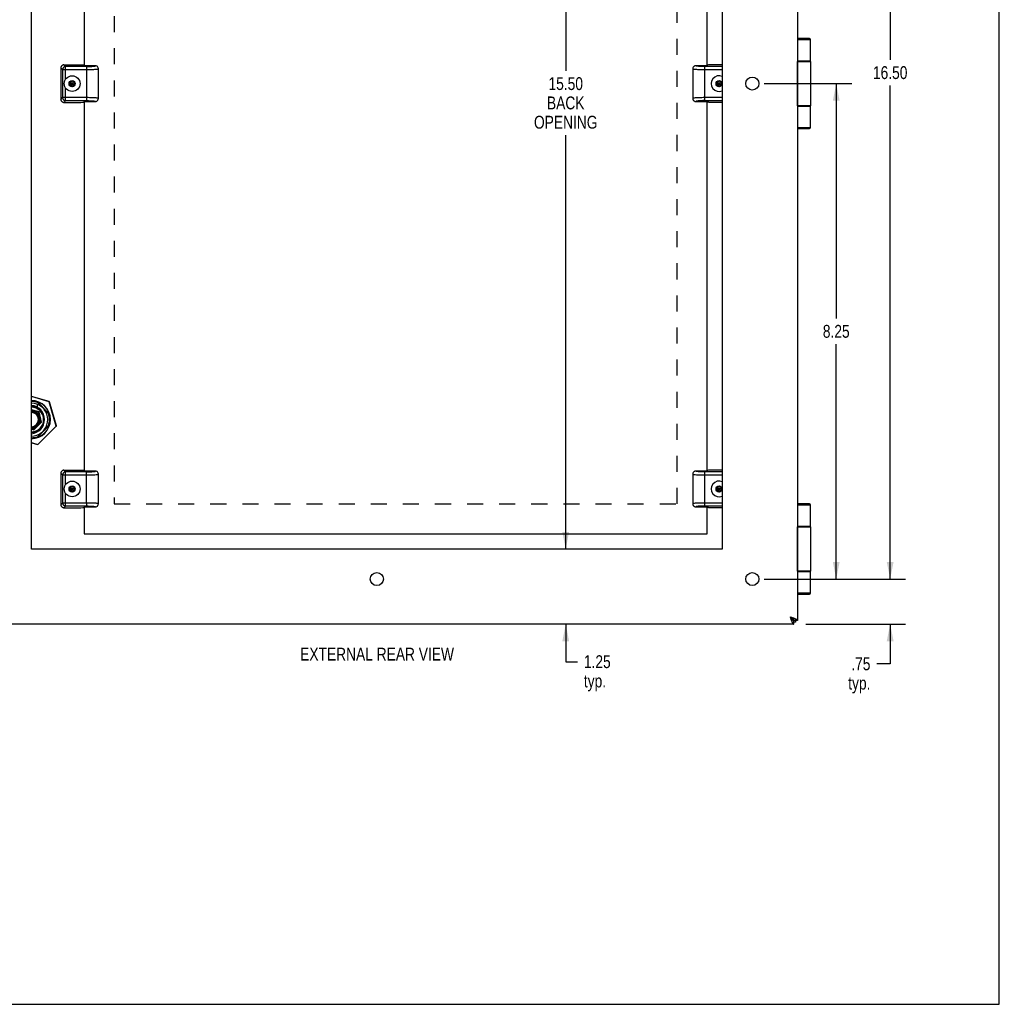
# Model space of a CAD drawing. Header units: inches. Extents: x 0 to 48.6, y 0 to 31.4.
# Tile 9 of 11: x 32.3 to 48.6, y 0 to 16.4. Entities that reach past the tile are written whole.
import ezdxf

# ---------------------------------------------------------------- set-up
doc = ezdxf.new("R2010")
doc.units = ezdxf.units.IN
doc.header["$LTSCALE"] = 2.671429
doc.header["$MEASUREMENT"] = 0
doc.linetypes.add('HIDDEN', pattern=[0.2, 0.1, -0.1])
doc.layers.get('0').update_dxf_attribs({"linetype": 'CONTINUOUS'})
for name, color, linetype in [('02___PRT_ALL_AXES', 7, 'CONTINUOUS'), ('DEFAULT_2', 8, 'HIDDEN'), ('DIMENSIONS', 7, 'CONTINUOUS')]:
    doc.layers.add(name, color=color, linetype=linetype)
doc.styles.get("Standard").update_dxf_attribs({"font": 'txt', "width": 0.8})
doc.dimstyles.new('DIMSTYLE_1', dxfattribs={"dimtxt": 0.214286, "dimasz": 0.285714, "dimexe": 0.09, "dimexo": 0.07, "dimgap": 0.0375, "dimtad": 0, "dimtih": 1, "dimtoh": 1, "dimzin": 4, "dimdsep": 46, "dimtxsty": 'Standard', "dimblk": '_FILLED', "dimblk1": '_FILLED', "dimblk2": '_FILLED', "dimcen": 0.09, "dimadec": 0, "dimazin": 0, "dimtfac": 1, "dimtofl": 0, "dimtmove": 0, "dimatfit": 3, "dimldrblk": '_FILLED', "dimfxl": 0, "dimtolj": 1, "dimtzin": 4, "dimarcsym": 0})

# ---------------------------------------------------------------- blocks, each defined once
blk = doc.blocks.new('_FILLED')
at = {"color": 0, "linetype": 'ByBlock'}
blk.add_solid([(0, 0), (-1, 0.2), (-1, -0.2)], dxfattribs=at)
blk = doc.blocks.new('*D3')
at = {"layer": 'DIMENSIONS', "color": 2, "linetype": 'Continuous'}
for p, q in [((44.66, 23.582), (47.012, 23.582)), ((46.755, 23.582), (46.755, 15.729)), ((46.755, 7.082), (46.755, 15.301)), ((44.769, 7.082), (47.012, 7.082))]:
    blk.add_line(p, q, dxfattribs=at)
at = {"layer": 'DIMENSIONS', "color": 2, "linetype": 'Continuous', "xscale": 0.2857142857, "yscale": 0.2857142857, "zscale": 0.2857142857}
for p, rotation in [((46.755, 23.582), 90), ((46.755, 7.082), 270)]:
    blk.add_blockref('_FILLED', p, dxfattribs=dict(at, rotation=rotation))
at = {"layer": 'DIMENSIONS', "color": 2, "linetype": 'Continuous', "insert": (46.755, 15.622), "char_height": 0.2143, "width": 0.85714, "attachment_point": 2, "line_spacing_factor": 0.9}
blk.add_mtext('16.50', dxfattribs=at)
blk = doc.blocks.new('*D4')
at = {"layer": 'DIMENSIONS', "color": 2, "linetype": 'Continuous'}
for p, q in [((46.755, 7.082), (46.755, 7.653)), ((44.66, 7.082), (47.012, 7.082)), ((45.35, 6.332), (47.012, 6.332)), ((46.755, 6.332), (46.755, 5.669)), ((46.755, 5.669), (46.533, 5.669))]:
    blk.add_line(p, q, dxfattribs=at)
at = {"layer": 'DIMENSIONS', "color": 2, "linetype": 'Continuous', "xscale": 0.2857142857, "yscale": 0.2857142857, "zscale": 0.2857142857}
for p, rotation in [((46.755, 7.082), 270), ((46.755, 6.332), 90)]:
    blk.add_blockref('_FILLED', p, dxfattribs=dict(at, rotation=rotation))
at = {"layer": 'DIMENSIONS', "color": 2, "linetype": 'Continuous', "insert": (46.426, 5.777), "char_height": 0.2143, "width": 0.68571, "attachment_point": 3, "line_spacing_factor": 0.9}
blk.add_mtext('.75\\Ptyp.', dxfattribs=at)
blk = doc.blocks.new('*D11')
at = {"layer": 'DIMENSIONS', "color": 2, "linetype": 'Continuous'}
for p, q in [((44.66, 15.332), (46.115, 15.332)), ((45.857, 15.332), (45.857, 11.421)), ((45.857, 7.082), (45.857, 10.993)), ((44.66, 7.082), (46.115, 7.082))]:
    blk.add_line(p, q, dxfattribs=at)
at = {"layer": 'DIMENSIONS', "color": 2, "linetype": 'Continuous', "xscale": 0.2857142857, "yscale": 0.2857142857, "zscale": 0.2857142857}
for p, rotation in [((45.857, 15.332), 90), ((45.857, 7.082), 270)]:
    blk.add_blockref('_FILLED', p, dxfattribs=dict(at, rotation=rotation))
at = {"layer": 'DIMENSIONS', "color": 2, "linetype": 'Continuous', "insert": (45.857, 11.314), "char_height": 0.2143, "width": 0.68571, "attachment_point": 2, "line_spacing_factor": 0.9}
blk.add_mtext('8.25', dxfattribs=at)
blk = doc.blocks.new('*D14')
at = {"layer": 'DIMENSIONS', "color": 2, "linetype": 'Continuous'}
for p, q in [((41.354, 23.082), (41.354, 15.546)), ((41.354, 7.582), (41.354, 14.475))]:
    blk.add_line(p, q, dxfattribs=at)
at = {"layer": 'DIMENSIONS', "color": 2, "linetype": 'Continuous', "xscale": 0.2857142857, "yscale": 0.2857142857, "zscale": 0.2857142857}
for p, rotation in [((41.354, 23.082), 90), ((41.354, 7.582), 270)]:
    blk.add_blockref('_FILLED', p, dxfattribs=dict(at, rotation=rotation))
at = {"layer": 'DIMENSIONS', "color": 2, "linetype": 'Continuous', "insert": (41.354, 15.439), "char_height": 0.2143, "width": 1.2, "attachment_point": 2, "line_spacing_factor": 0.9}
blk.add_mtext('15.50\\PBACK\\POPENING', dxfattribs=at)
blk = doc.blocks.new('*D15')
at = {"layer": 'DIMENSIONS', "color": 2, "linetype": 'Continuous'}
for p, q in [((41.354, 7.582), (41.354, 8.153)), ((41.354, 6.332), (41.354, 5.705)), ((41.354, 5.705), (41.549, 5.705))]:
    blk.add_line(p, q, dxfattribs=at)
at = {"layer": 'DIMENSIONS', "color": 2, "linetype": 'Continuous', "xscale": 0.2857142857, "yscale": 0.2857142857, "zscale": 0.2857142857}
for p, rotation in [((41.354, 7.582), 270), ((41.354, 6.332), 90)]:
    blk.add_blockref('_FILLED', p, dxfattribs=dict(at, rotation=rotation))
at = {"layer": 'DIMENSIONS', "color": 2, "linetype": 'Continuous', "insert": (41.656, 5.813), "char_height": 0.2143, "width": 0.68571, "attachment_point": 1, "line_spacing_factor": 0.9}
blk.add_mtext('1.25\\Ptyp.', dxfattribs=at)

msp = doc.modelspace()

# ---------------------------------------------------------------- linework, layer by layer
at = {"color": 7, "linetype": 'Continuous'}
for p, q in [((48.5714, 0), (48.5714, 31.4286)), ((45.4097, 16.0818), (45.2099, 16.0818)), ((45.4297, 16.0618), (45.2099, 16.0618)), ((32.9499, 15.5945), (32.9499, 15.0691)), ((32.9787, 15.5657), (32.9499, 15.5945)), ((32.9997, 15.6443), (33.0285, 15.6155)), ((32.9997, 15.6443), (33.2828, 15.6443)), ((33.0285, 15.4047), (33.0285, 15.6155)), ((33.3749, 15.6155), (33.0285, 15.6155)), ((33.3349, 15.6343), (33.3286, 15.6406)), ((33.5236, 15.6303), (33.3389, 15.6303)), ((33.3749, 15.6155), (33.3749, 15.0481)), ((33.5749, 15.0848), (33.5749, 15.5788)), ((33.5749, 15.5787), (33.5749, 15.5788)), ((43.4699, 15.5788), (43.4699, 15.0848)), ((43.4699, 15.5788), (43.4699, 15.5788)), ((43.5201, 15.6292), (43.5201, 15.6292)), ((43.7059, 15.6303), (43.5212, 15.6303)), ((43.5604, 15.6197), (43.5584, 15.6199)), ((43.5626, 15.6195), (43.5604, 15.6197)), ((43.5649, 15.6193), (43.5626, 15.6195)), ((43.5672, 15.6191), (43.5649, 15.6193)), ((43.5695, 15.6189), (43.5672, 15.6191)), ((43.5719, 15.6187), (43.5695, 15.6189)), ((43.5743, 15.6185), (43.5719, 15.6187)), ((43.5768, 15.6183), (43.5743, 15.6185)), ((43.5806, 15.6181), (43.5768, 15.6183)), ((43.5834, 15.6179), (43.5806, 15.6181)), ((43.5862, 15.6177), (43.5834, 15.6179)), ((43.5895, 15.6176), (43.5862, 15.6177)), ((43.5932, 15.6174), (43.5895, 15.6176)), ((43.5978, 15.6171), (43.5932, 15.6174)), ((43.598, 15.6171), (43.5979, 15.6171)), ((43.5979, 15.6171), (43.5979, 15.6171)), ((43.6113, 15.6165), (43.608, 15.6167)), ((43.6147, 15.6164), (43.6113, 15.6165)), ((43.6188, 15.6163), (43.6147, 15.6164)), ((43.622, 15.6162), (43.6188, 15.6163)), ((43.6255, 15.6161), (43.622, 15.6162)), ((43.6294, 15.616), (43.6255, 15.6161)), ((43.6336, 15.6159), (43.6294, 15.616)), ((43.6383, 15.6158), (43.6336, 15.6159)), ((43.6419, 15.6157), (43.6383, 15.6158)), ((43.6454, 15.6157), (43.6419, 15.6157)), ((43.6489, 15.6156), (43.6454, 15.6157)), ((43.6522, 15.6156), (43.6489, 15.6156)), ((43.657, 15.6156), (43.6522, 15.6156)), ((43.6616, 15.6155), (43.657, 15.6156)), ((43.6659, 15.6155), (43.6616, 15.6155)), ((43.9599, 15.6155), (43.6659, 15.6155)), ((43.6699, 15.0481), (43.6699, 15.6155)), ((43.7162, 15.6406), (43.7099, 15.6343)), ((43.9599, 15.6443), (43.7621, 15.6443)), ((45.4297, 15.7068), (45.2099, 15.7068)), ((45.2099, 15.7018), (45.4297, 15.7018)), ((45.2144, 14.9618), (45.2144, 15.7018)), ((32.9787, 15.5657), (32.9787, 15.0979)), ((32.9787, 15.5657), (33.3749, 15.5657)), ((43.6699, 15.5657), (43.9599, 15.5657)), ((33.0285, 15.0481), (33.0285, 15.259)), ((33.1374, 15.3802), (33.0955, 15.356)), ((33.0955, 15.356), (33.0955, 15.3076)), ((33.0955, 15.3076), (33.1793, 15.356)), ((33.0955, 15.356), (33.1793, 15.3076)), ((33.0955, 15.3076), (33.1374, 15.2834)), ((33.1374, 15.3775), (33.0979, 15.3547)), ((33.0979, 15.3547), (33.0979, 15.309)), ((33.0979, 15.309), (33.1374, 15.2862)), ((33.1374, 15.2834), (33.1374, 15.3802)), ((33.1793, 15.356), (33.1374, 15.3802)), ((33.177, 15.3547), (33.1374, 15.3775)), ((33.1374, 15.2862), (33.177, 15.309)), ((33.1374, 15.2834), (33.1793, 15.3076)), ((33.177, 15.309), (33.177, 15.3547)), ((33.1793, 15.3076), (33.1793, 15.356)), ((43.9074, 15.3802), (43.8655, 15.356)), ((43.8655, 15.3076), (43.9493, 15.356)), ((43.8655, 15.356), (43.9493, 15.3076)), ((43.8655, 15.356), (43.8655, 15.3076)), ((43.8655, 15.3076), (43.9074, 15.2834)), ((43.9074, 15.3775), (43.8679, 15.3547)), ((43.8679, 15.3547), (43.8679, 15.309)), ((43.8679, 15.309), (43.9074, 15.2862)), ((43.9493, 15.356), (43.9074, 15.3802)), ((43.9074, 15.2834), (43.9074, 15.3802)), ((43.947, 15.3547), (43.9074, 15.3775)), ((43.9074, 15.2862), (43.947, 15.309)), ((43.9074, 15.2834), (43.9493, 15.3076)), ((43.947, 15.309), (43.947, 15.3547)), ((43.9493, 15.3076), (43.9493, 15.356)), ((32.9499, 15.0691), (32.9787, 15.0979)), ((33.3749, 15.0979), (32.9787, 15.0979)), ((33.5749, 15.0848), (33.5749, 15.0848)), ((43.4699, 15.0849), (43.4699, 15.0848)), ((43.9599, 15.0979), (43.6699, 15.0979)), ((33.0285, 15.0481), (32.9997, 15.0193)), ((32.9997, 15.0193), (33.2828, 15.0193)), ((33.0285, 15.0481), (33.3789, 15.0481)), ((33.3286, 15.023), (33.3349, 15.0293)), ((33.3389, 15.0333), (33.5236, 15.0333)), ((33.3789, 15.0481), (33.3832, 15.0481)), ((33.3832, 15.0481), (33.3878, 15.0481)), ((33.3878, 15.0481), (33.3926, 15.048)), ((33.3926, 15.048), (33.3959, 15.048)), ((33.3959, 15.048), (33.3994, 15.048)), ((33.3994, 15.048), (33.4029, 15.0479)), ((33.4029, 15.0479), (33.4065, 15.0478)), ((33.4065, 15.0478), (33.4112, 15.0477)), ((33.4112, 15.0477), (33.4154, 15.0477)), ((33.4154, 15.0477), (33.4193, 15.0476)), ((33.4193, 15.0476), (33.4229, 15.0475)), ((33.4229, 15.0475), (33.426, 15.0474)), ((33.426, 15.0474), (33.4301, 15.0472)), ((33.4301, 15.0472), (33.4335, 15.0471)), ((33.4335, 15.0471), (33.4368, 15.047)), ((33.447, 15.0465), (33.447, 15.0465)), ((33.447, 15.0465), (33.4517, 15.0463)), ((33.4517, 15.0463), (33.4553, 15.0461)), ((33.4553, 15.0461), (33.4586, 15.0459)), ((33.4586, 15.0459), (33.4614, 15.0457)), ((33.4614, 15.0457), (33.4642, 15.0456)), ((33.4642, 15.0456), (33.468, 15.0453)), ((33.468, 15.0453), (33.4705, 15.0451)), ((33.4741, 15.0449), (33.4765, 15.0447)), ((33.4765, 15.0447), (33.4788, 15.0445)), ((33.4788, 15.0445), (33.4811, 15.0443)), ((33.4811, 15.0443), (33.4833, 15.0441)), ((33.4833, 15.0441), (33.4864, 15.0438)), ((33.5248, 15.0344), (33.5248, 15.0344)), ((43.5212, 15.0333), (43.7059, 15.0333)), ((43.6699, 15.0481), (43.9599, 15.0481)), ((43.7099, 15.0293), (43.7162, 15.023)), ((43.9599, 15.0193), (43.7621, 15.0193)), ((45.4297, 14.9618), (45.2099, 14.9618)), ((45.2099, 14.9568), (45.4297, 14.9568)), ((45.2099, 14.6018), (45.4297, 14.6018)), ((45.2099, 14.5818), (45.4097, 14.5818)), ((32.7562, 10.037), (32.4599, 10.1223)), ((32.7554, 10.0344), (32.4599, 10.1194)), ((32.7576, 9.8331), (32.5541, 10.0366)), ((32.5584, 10.0213), (32.7423, 9.8374)), ((32.7554, 10.0344), (32.7562, 10.037)), ((32.7554, 10.0344), (32.7581, 10.0352)), ((32.8718, 9.63), (32.7554, 10.0344)), ((32.8744, 9.6307), (32.7581, 10.0352)), ((32.5891, 9.8681), (32.4599, 9.8977)), ((32.5808, 9.8597), (32.4599, 9.8874)), ((32.5584, 9.9422), (32.5584, 9.9918)), ((32.6183, 9.6958), (32.5808, 9.8597)), ((32.5827, 9.8617), (32.5847, 9.8636)), ((32.5847, 9.8636), (32.5864, 9.8654)), ((32.6293, 9.6926), (32.5891, 9.8681)), ((32.502, 9.5654), (32.6293, 9.6926)), ((32.5779, 9.6553), (32.6183, 9.6958)), ((32.6183, 9.6958), (32.6293, 9.6926)), ((32.6779, 9.737), (32.6779, 9.7366)), ((32.4599, 9.5853), (32.4989, 9.5763)), ((32.4599, 9.575), (32.502, 9.5654)), ((32.4989, 9.5763), (32.5394, 9.6168)), ((32.4989, 9.5763), (32.502, 9.5654)), ((32.5394, 9.6168), (32.5371, 9.6201)), ((32.5541, 9.4371), (32.7576, 9.6406)), ((32.7423, 9.6363), (32.5584, 9.4523)), ((32.5647, 9.3229), (32.8718, 9.63)), ((32.5666, 9.3209), (32.8737, 9.628)), ((32.5779, 9.6553), (32.5746, 9.6576)), ((32.8718, 9.63), (32.8744, 9.6307)), ((32.8718, 9.63), (32.8737, 9.628)), ((32.4599, 9.353), (32.5647, 9.3229)), ((32.4599, 9.3502), (32.564, 9.3203)), ((32.5647, 9.3229), (32.564, 9.3203)), ((32.5647, 9.3229), (32.5666, 9.3209)), ((32.9997, 8.8943), (33.0285, 8.8655)), ((32.9997, 8.8943), (33.2828, 8.8943)), ((33.3749, 8.8655), (33.0285, 8.8655)), ((33.0285, 8.6547), (33.0285, 8.8655)), ((33.3349, 8.8843), (33.3286, 8.8906)), ((33.5236, 8.8803), (33.3389, 8.8803)), ((33.3749, 8.3479), (33.3749, 8.8655)), ((43.5201, 8.8792), (43.5201, 8.8792)), ((43.7059, 8.8803), (43.5212, 8.8803)), ((43.5604, 8.8697), (43.5584, 8.8699)), ((43.5626, 8.8695), (43.5604, 8.8697)), ((43.5649, 8.8693), (43.5626, 8.8695)), ((43.5672, 8.8691), (43.5649, 8.8693)), ((43.5695, 8.8689), (43.5672, 8.8691)), ((43.5719, 8.8687), (43.5695, 8.8689)), ((43.5743, 8.8685), (43.5719, 8.8687)), ((43.5768, 8.8683), (43.5743, 8.8685)), ((43.5806, 8.8681), (43.5768, 8.8683)), ((43.5834, 8.8679), (43.5806, 8.8681)), ((43.5862, 8.8677), (43.5834, 8.8679)), ((43.5895, 8.8676), (43.5862, 8.8677)), ((43.5932, 8.8674), (43.5895, 8.8676)), ((43.5978, 8.8671), (43.5932, 8.8674)), ((43.598, 8.8671), (43.5979, 8.8671)), ((43.5979, 8.8671), (43.5979, 8.8671)), ((43.6113, 8.8665), (43.608, 8.8667)), ((43.6147, 8.8664), (43.6113, 8.8665)), ((43.6188, 8.8663), (43.6147, 8.8664)), ((43.622, 8.8662), (43.6188, 8.8663)), ((43.6255, 8.8661), (43.622, 8.8662)), ((43.6294, 8.866), (43.6255, 8.8661)), ((43.6336, 8.8659), (43.6294, 8.866)), ((43.6383, 8.8658), (43.6336, 8.8659)), ((43.6419, 8.8657), (43.6383, 8.8658)), ((43.6454, 8.8657), (43.6419, 8.8657)), ((43.6489, 8.8656), (43.6454, 8.8657)), ((43.6522, 8.8656), (43.6489, 8.8656)), ((43.657, 8.8656), (43.6522, 8.8656)), ((43.6616, 8.8655), (43.657, 8.8656)), ((43.6659, 8.8655), (43.6616, 8.8655)), ((43.9599, 8.8655), (43.6659, 8.8655)), ((43.6699, 8.8495), (43.6699, 8.8655)), ((43.7162, 8.8906), (43.7099, 8.8843)), ((43.9599, 8.8943), (43.7621, 8.8943)), ((32.9787, 8.8157), (32.9499, 8.8445)), ((32.9499, 8.8445), (32.9499, 8.3191)), ((32.9787, 8.8157), (33.3749, 8.8157)), ((32.9787, 8.8157), (32.9787, 8.3479)), ((33.5749, 8.3348), (33.5749, 8.8288)), ((33.5749, 8.8287), (33.5749, 8.8288)), ((43.4699, 8.8288), (43.4699, 8.3348)), ((43.4699, 8.8288), (43.4699, 8.8288)), ((43.6699, 8.8157), (43.6699, 8.8495)), ((43.6699, 8.8157), (43.9599, 8.8157)), ((43.6699, 8.2981), (43.6699, 8.8157)), ((33.1374, 8.6302), (33.0955, 8.606)), ((33.0955, 8.606), (33.1793, 8.5576)), ((33.0955, 8.606), (33.0955, 8.5576)), ((33.0955, 8.5576), (33.1793, 8.606)), ((33.0955, 8.5576), (33.1374, 8.5334)), ((33.1374, 8.6275), (33.0979, 8.6047)), ((33.0979, 8.6047), (33.0979, 8.559)), ((33.0979, 8.559), (33.1374, 8.5362)), ((33.1793, 8.606), (33.1374, 8.6302)), ((33.1374, 8.5334), (33.1374, 8.6302)), ((33.177, 8.6047), (33.1374, 8.6275)), ((33.1374, 8.5362), (33.177, 8.559)), ((33.1374, 8.5334), (33.1793, 8.5576)), ((33.177, 8.559), (33.177, 8.6047)), ((33.1793, 8.5576), (33.1793, 8.606)), ((43.9074, 8.6302), (43.8655, 8.606)), ((43.8655, 8.606), (43.9493, 8.5576)), ((43.8655, 8.606), (43.8655, 8.5576)), ((43.8655, 8.5576), (43.9493, 8.606)), ((43.8655, 8.5576), (43.9074, 8.5334)), ((43.9074, 8.6275), (43.8679, 8.6047)), ((43.8679, 8.6047), (43.8679, 8.559)), ((43.8679, 8.559), (43.9074, 8.5362)), ((43.9493, 8.606), (43.9074, 8.6302)), ((43.9074, 8.5334), (43.9074, 8.6302)), ((43.947, 8.6047), (43.9074, 8.6275)), ((43.9074, 8.5362), (43.947, 8.559)), ((43.9074, 8.5334), (43.9493, 8.5576)), ((43.947, 8.559), (43.947, 8.6047)), ((43.9493, 8.5576), (43.9493, 8.606)), ((33.0285, 8.2981), (33.0285, 8.509)), ((32.9499, 8.3191), (32.9787, 8.3479)), ((33.3749, 8.3479), (32.9787, 8.3479)), ((33.0285, 8.2981), (32.9997, 8.2693)), ((32.9997, 8.2693), (33.2828, 8.2693)), ((33.0285, 8.2981), (33.3789, 8.2981)), ((33.3286, 8.273), (33.3349, 8.2793)), ((33.3389, 8.2833), (33.5236, 8.2833)), ((33.3749, 8.3479), (33.3749, 8.3142)), ((33.3749, 8.3142), (33.3749, 8.2981)), ((33.3789, 8.2981), (33.3832, 8.2981)), ((33.3832, 8.2981), (33.3878, 8.2981)), ((33.3878, 8.2981), (33.3926, 8.298)), ((33.3926, 8.298), (33.3959, 8.298)), ((33.3959, 8.298), (33.3994, 8.298)), ((33.3994, 8.298), (33.4029, 8.2979)), ((33.4029, 8.2979), (33.4065, 8.2978)), ((33.4065, 8.2978), (33.4112, 8.2977)), ((33.4112, 8.2977), (33.4154, 8.2977)), ((33.4154, 8.2977), (33.4193, 8.2976)), ((33.4193, 8.2976), (33.4229, 8.2975)), ((33.4229, 8.2975), (33.426, 8.2974)), ((33.426, 8.2974), (33.4301, 8.2972)), ((33.4301, 8.2972), (33.4335, 8.2971)), ((33.4335, 8.2971), (33.4368, 8.297)), ((33.447, 8.2965), (33.447, 8.2965)), ((33.447, 8.2965), (33.4517, 8.2963)), ((33.4517, 8.2963), (33.4553, 8.2961)), ((33.4553, 8.2961), (33.4586, 8.2959)), ((33.4586, 8.2959), (33.4614, 8.2957)), ((33.4614, 8.2957), (33.4642, 8.2956)), ((33.4642, 8.2956), (33.468, 8.2953)), ((33.468, 8.2953), (33.4705, 8.2951)), ((33.4705, 8.2951), (33.4729, 8.295)), ((33.4729, 8.295), (33.4753, 8.2948)), ((33.4753, 8.2948), (33.4776, 8.2946)), ((33.4776, 8.2946), (33.4799, 8.2944)), ((33.4799, 8.2944), (33.4822, 8.2942)), ((33.4822, 8.2942), (33.4844, 8.294)), ((33.4844, 8.294), (33.4864, 8.2938)), ((33.5248, 8.2844), (33.5248, 8.2844)), ((33.5749, 8.3348), (33.5749, 8.3348)), ((43.4699, 8.3349), (43.4699, 8.3348)), ((43.5212, 8.2833), (43.7059, 8.2833)), ((43.9599, 8.3479), (43.6699, 8.3479)), ((43.6699, 8.2981), (43.9599, 8.2981)), ((43.7099, 8.2793), (43.7162, 8.273)), ((43.9599, 8.2693), (43.7621, 8.2693)), ((45.4097, 8.3318), (45.2099, 8.3318)), ((45.4297, 8.3118), (45.2099, 8.3118)), ((45.4297, 7.9568), (45.2099, 7.9568)), ((45.2099, 7.9518), (45.4297, 7.9518)), ((45.2144, 7.2118), (45.2144, 7.9518)), ((45.4297, 7.2118), (45.2099, 7.2118)), ((45.2099, 7.2068), (45.4297, 7.2068)), ((45.2099, 6.8518), (45.4297, 6.8518)), ((45.2099, 6.8318), (45.4097, 6.8318)), ((45.1285, 6.4133), (45.0899, 6.4518)), ((45.1285, 6.4133), (45.1166, 6.4133)), ((45.1285, 6.4251), (45.1285, 6.4133)), ((45.2099, 6.3918), (45.1499, 6.3918)), ((45.1499, 6.3318), (45.1499, 6.3918)), ((45.1799, 6.3918), (45.1799, 6.3618)), ((0, 0), (48.5714, 0))]:
    msp.add_line(p, q, dxfattribs=at)
at = {"color": 3, "linetype": 'Continuous'}
for p, q in [((45.2099, 24.2718), (45.2099, 6.3918)), ((33.3349, 21.7833), (33.3349, 15.6303)), ((43.7099, 15.6303), (43.7099, 21.7833)), ((33.3349, 15.0333), (33.3349, 8.8803)), ((43.7099, 8.8803), (43.7099, 15.0333)), ((33.3349, 8.2833), (33.3349, 7.8318)), ((43.7099, 7.8318), (43.7099, 8.2833)), ((33.3349, 7.8318), (43.7099, 7.8318)), ((45.1499, 6.3318), (31.2699, 6.3318)), ((45.1799, 6.3618), (45.1499, 6.3618))]:
    msp.add_line(p, q, dxfattribs=at)
at = {"color": 7, "linetype": 'Continuous'}
for points in [[(32.9645, 15.6297), (32.9602, 15.6248), (32.9566, 15.6195), (32.9537, 15.6136), (32.9516, 15.6074), (32.9503, 15.6011), (32.9499, 15.5945)], [(32.9997, 15.6443), (32.9931, 15.6439), (32.9868, 15.6426), (32.9806, 15.6405), (32.9748, 15.6377), (32.9694, 15.6341), (32.9645, 15.6297)], [(32.9934, 15.6008), (32.9891, 15.5959), (32.9855, 15.5905), (32.9826, 15.5847), (32.9805, 15.5785), (32.9792, 15.5722), (32.9787, 15.5657)], [(33.0285, 15.6155), (33.0221, 15.615), (33.0157, 15.6137), (33.0096, 15.6116), (33.0037, 15.6087), (32.9983, 15.6051), (32.9934, 15.6008)], [(33.2828, 15.6443), (33.2885, 15.6443), (33.294, 15.6442), (33.2994, 15.644), (33.3046, 15.6438), (33.3094, 15.6436), (33.3138, 15.6433)], [(33.3138, 15.6433), (33.3178, 15.6429), (33.3212, 15.6425), (33.324, 15.6421), (33.3262, 15.6416), (33.3277, 15.6411), (33.3286, 15.6406)], [(33.3749, 15.6155), (33.4076, 15.6158), (33.4372, 15.6167), (33.4643, 15.6181), (33.4875, 15.62), (33.5056, 15.6222), (33.5182, 15.6247), (33.5241, 15.6274), (33.5236, 15.6303)], [(33.5163, 15.5695), (33.5349, 15.571), (33.5505, 15.5725), (33.5625, 15.5743), (33.5706, 15.5761), (33.5745, 15.5779), (33.5749, 15.5787)], [(33.5559, 15.6187), (33.5535, 15.6205), (33.5466, 15.6247), (33.5392, 15.6278), (33.5316, 15.6297), (33.5236, 15.6303)], [(33.5749, 15.5787), (33.5729, 15.5929), (33.5672, 15.6057), (33.5589, 15.616), (33.5559, 15.6187)], [(43.4886, 15.6185), (43.4857, 15.6159), (43.4775, 15.6056), (43.4719, 15.5928), (43.4699, 15.5788)], [(43.4699, 15.5788), (43.4703, 15.578), (43.4739, 15.5762), (43.4817, 15.5744), (43.4937, 15.5726), (43.5093, 15.571), (43.5285, 15.5696)], [(43.5212, 15.6303), (43.5132, 15.6297), (43.5057, 15.6278), (43.4983, 15.6248), (43.4914, 15.6206), (43.4886, 15.6185)], [(43.5203, 15.6277), (43.5202, 15.6278), (43.5202, 15.6278), (43.5201, 15.6279), (43.5201, 15.628), (43.5201, 15.628), (43.52, 15.6281), (43.52, 15.6282), (43.52, 15.6282), (43.5199, 15.6283), (43.5199, 15.6284), (43.5199, 15.6285), (43.5199, 15.6285), (43.5199, 15.6286), (43.5199, 15.6287), (43.5199, 15.6288), (43.5199, 15.6289), (43.5199, 15.6289), (43.52, 15.629), (43.52, 15.6291), (43.52, 15.6292), (43.52, 15.6292), (43.52, 15.6292), (43.52, 15.6292), (43.52, 15.6292)], [(43.5201, 15.6292), (43.5201, 15.6292), (43.5201, 15.6292), (43.5201, 15.6292), (43.5201, 15.6293), (43.5202, 15.6294), (43.5203, 15.6296), (43.5207, 15.6299), (43.5212, 15.6303)], [(43.5259, 15.625), (43.5251, 15.6252), (43.5247, 15.6253), (43.5243, 15.6255), (43.5239, 15.6256), (43.5236, 15.6258), (43.5232, 15.6259), (43.5229, 15.626), (43.5226, 15.6262), (43.5223, 15.6263), (43.522, 15.6264), (43.5218, 15.6266), (43.5215, 15.6267), (43.5213, 15.6269), (43.5211, 15.627), (43.5209, 15.6271), (43.5207, 15.6273), (43.5206, 15.6274), (43.5204, 15.6275), (43.5204, 15.6276), (43.5203, 15.6277)], [(43.5584, 15.6199), (43.5555, 15.6201), (43.5536, 15.6203), (43.5518, 15.6205), (43.55, 15.6207), (43.5483, 15.621), (43.5465, 15.6212), (43.5448, 15.6214), (43.5431, 15.6216), (43.5415, 15.6218), (43.5399, 15.6221), (43.5383, 15.6223), (43.5368, 15.6226), (43.5353, 15.6228), (43.5339, 15.6231), (43.5325, 15.6234), (43.5311, 15.6236), (43.5299, 15.6239), (43.5286, 15.6242), (43.5274, 15.6245), (43.5264, 15.6248), (43.5259, 15.625)], [(43.5979, 15.6171), (43.5978, 15.6171), (43.5978, 15.6171)], [(43.608, 15.6167), (43.5996, 15.617), (43.598, 15.6171)], [(33.3749, 15.5657), (33.401, 15.5658), (33.4267, 15.5661), (33.4515, 15.5667), (33.475, 15.5675), (33.4967, 15.5684), (33.5163, 15.5695)], [(43.5285, 15.5696), (43.548, 15.5684), (43.5694, 15.5675), (43.5922, 15.5667), (43.6164, 15.5662), (43.6426, 15.5659), (43.6699, 15.5657)], [(32.9787, 15.0979), (32.9792, 15.0915), (32.9805, 15.0851), (32.9826, 15.079), (32.9855, 15.0732), (32.9891, 15.0678), (32.9934, 15.0629)], [(33.5163, 15.0941), (33.4968, 15.0952), (33.4754, 15.0962), (33.4527, 15.0969), (33.4284, 15.0975), (33.4022, 15.0978), (33.3749, 15.0979)], [(33.5749, 15.0848), (33.5745, 15.0856), (33.5709, 15.0874), (33.5631, 15.0893), (33.5511, 15.091), (33.5355, 15.0926), (33.5163, 15.0941)], [(33.5562, 15.0452), (33.5591, 15.0478), (33.5673, 15.0581), (33.5729, 15.0708), (33.5749, 15.0848)], [(43.5285, 15.0941), (43.5099, 15.0927), (43.4943, 15.0911), (43.4823, 15.0894), (43.4742, 15.0875), (43.4703, 15.0857), (43.4699, 15.0849)], [(43.4699, 15.0849), (43.4719, 15.0708), (43.4776, 15.0579), (43.4859, 15.0476), (43.489, 15.0449)], [(43.6699, 15.0979), (43.6438, 15.0978), (43.6181, 15.0975), (43.5933, 15.0969), (43.5698, 15.0962), (43.5481, 15.0952), (43.5285, 15.0941)], [(32.9499, 15.0691), (32.9503, 15.0626), (32.9516, 15.0562), (32.9537, 15.05), (32.9566, 15.0442), (32.9602, 15.0388), (32.9645, 15.0339)], [(32.9645, 15.0339), (32.9694, 15.0296), (32.9748, 15.026), (32.9806, 15.0231), (32.9868, 15.021), (32.9931, 15.0198), (32.9997, 15.0193)], [(32.9934, 15.0629), (32.9983, 15.0586), (33.0037, 15.0549), (33.0096, 15.052), (33.0157, 15.0499), (33.0221, 15.0486), (33.0285, 15.0481)], [(33.4368, 15.047), (33.4452, 15.0466), (33.447, 15.0465)], [(33.4705, 15.0451), (33.4729, 15.045), (33.4741, 15.0449)], [(33.4864, 15.0438), (33.4893, 15.0435), (33.4912, 15.0433), (33.493, 15.0431), (33.4948, 15.0429), (33.4965, 15.0427), (33.4983, 15.0425), (33.5, 15.0423), (33.5017, 15.042), (33.5033, 15.0418), (33.5049, 15.0416), (33.5065, 15.0413), (33.508, 15.0411), (33.5095, 15.0408), (33.5109, 15.0405), (33.5123, 15.0403), (33.5137, 15.04), (33.5149, 15.0397), (33.5162, 15.0394), (33.5174, 15.0391), (33.5184, 15.0388), (33.5189, 15.0387)], [(33.5189, 15.0387), (33.5197, 15.0384), (33.5201, 15.0383), (33.5205, 15.0382), (33.5209, 15.038), (33.5213, 15.0379), (33.5216, 15.0378), (33.5219, 15.0376), (33.5222, 15.0375), (33.5225, 15.0373), (33.5228, 15.0372), (33.523, 15.0371), (33.5233, 15.0369), (33.5235, 15.0368), (33.5237, 15.0367), (33.5239, 15.0365), (33.5241, 15.0364), (33.5243, 15.0362), (33.5244, 15.0361), (33.5244, 15.036), (33.5245, 15.0359)], [(33.5236, 15.0333), (33.5316, 15.034), (33.5392, 15.0358), (33.5465, 15.0389), (33.5534, 15.043), (33.5562, 15.0452)], [(33.5248, 15.0344), (33.5247, 15.0344), (33.5247, 15.0344), (33.5247, 15.0344), (33.5247, 15.0344), (33.5246, 15.0342), (33.5245, 15.034), (33.5241, 15.0337), (33.5236, 15.0333)], [(33.5245, 15.0359), (33.5246, 15.0359), (33.5246, 15.0358), (33.5247, 15.0357), (33.5247, 15.0357), (33.5247, 15.0356), (33.5248, 15.0355), (33.5248, 15.0355), (33.5248, 15.0354), (33.5249, 15.0353), (33.5249, 15.0353), (33.5249, 15.0352), (33.5249, 15.0351), (33.5249, 15.035), (33.5249, 15.035), (33.5249, 15.0349), (33.5249, 15.0348), (33.5249, 15.0347), (33.5248, 15.0346), (33.5248, 15.0345), (33.5248, 15.0345), (33.5248, 15.0345), (33.5248, 15.0344), (33.5248, 15.0344), (33.5248, 15.0344)], [(43.489, 15.0449), (43.4913, 15.0431), (43.4982, 15.0389), (43.5056, 15.0358), (43.5132, 15.034), (43.5212, 15.0333)], [(43.6699, 15.0481), (43.6372, 15.0478), (43.6076, 15.047), (43.5805, 15.0455), (43.5573, 15.0437), (43.5392, 15.0414), (43.5266, 15.0389), (43.5207, 15.0362), (43.5212, 15.0333)], [(43.731, 15.0204), (43.727, 15.0207), (43.7236, 15.0211), (43.7208, 15.0216), (43.7186, 15.022), (43.7171, 15.0225), (43.7162, 15.023)], [(43.7621, 15.0193), (43.7563, 15.0194), (43.7508, 15.0194), (43.7454, 15.0196), (43.7402, 15.0198), (43.7354, 15.0201), (43.731, 15.0204)], [(32.5808, 9.8597), (32.5817, 9.8607), (32.5827, 9.8617)], [(32.5864, 9.8654), (32.5878, 9.8668), (32.5888, 9.8677)], [(32.5888, 9.8677), (32.589, 9.868), (32.5891, 9.8681)], [(32.5779, 9.6553), (32.5768, 9.6534), (32.5757, 9.6513), (32.5745, 9.6493), (32.5731, 9.6471), (32.5716, 9.6449), (32.57, 9.6426), (32.5681, 9.6403), (32.5662, 9.6379), (32.564, 9.6355), (32.5618, 9.6332), (32.5594, 9.6309), (32.557, 9.6287), (32.5546, 9.6267), (32.5522, 9.6248), (32.5498, 9.6231), (32.5476, 9.6216), (32.5454, 9.6202), (32.5433, 9.619), (32.5413, 9.6178), (32.5394, 9.6168)], [(32.9645, 8.8797), (32.9602, 8.8748), (32.9566, 8.8695), (32.9537, 8.8636), (32.9516, 8.8574), (32.9503, 8.8511), (32.9499, 8.8445)], [(32.9997, 8.8943), (32.9931, 8.8939), (32.9868, 8.8926), (32.9806, 8.8905), (32.9748, 8.8877), (32.9694, 8.8841), (32.9645, 8.8797)], [(33.0285, 8.8655), (33.0221, 8.865), (33.0157, 8.8637), (33.0096, 8.8616), (33.0037, 8.8587), (32.9983, 8.8551), (32.9934, 8.8508)], [(33.2828, 8.8943), (33.2885, 8.8943), (33.294, 8.8942), (33.2994, 8.894), (33.3046, 8.8938), (33.3094, 8.8936), (33.3138, 8.8933)], [(33.3138, 8.8933), (33.3178, 8.8929), (33.3212, 8.8925), (33.324, 8.8921), (33.3262, 8.8916), (33.3277, 8.8911), (33.3286, 8.8906)], [(33.3749, 8.8655), (33.4076, 8.8658), (33.4372, 8.8667), (33.4643, 8.8681), (33.4875, 8.87), (33.5056, 8.8722), (33.5182, 8.8747), (33.5241, 8.8774), (33.5236, 8.8803)], [(33.5559, 8.8687), (33.5535, 8.8705), (33.5466, 8.8747), (33.5392, 8.8778), (33.5316, 8.8797), (33.5236, 8.8803)], [(33.5749, 8.8287), (33.5729, 8.8429), (33.5672, 8.8557), (33.5589, 8.866), (33.5559, 8.8687)], [(43.4886, 8.8685), (43.4857, 8.8659), (43.4775, 8.8556), (43.4719, 8.8428), (43.4699, 8.8288)], [(43.5212, 8.8803), (43.5132, 8.8797), (43.5057, 8.8778), (43.4983, 8.8748), (43.4914, 8.8706), (43.4886, 8.8685)], [(43.5203, 8.8777), (43.5202, 8.8778), (43.5202, 8.8778), (43.5201, 8.8779), (43.5201, 8.878), (43.5201, 8.878), (43.52, 8.8781), (43.52, 8.8782), (43.52, 8.8782), (43.5199, 8.8783), (43.5199, 8.8784), (43.5199, 8.8785), (43.5199, 8.8785), (43.5199, 8.8786), (43.5199, 8.8787), (43.5199, 8.8788), (43.5199, 8.8789), (43.5199, 8.8789), (43.52, 8.879), (43.52, 8.8791), (43.52, 8.8792), (43.52, 8.8792), (43.52, 8.8792), (43.52, 8.8792), (43.52, 8.8792)], [(43.5201, 8.8792), (43.5201, 8.8792), (43.5201, 8.8792), (43.5201, 8.8792), (43.5201, 8.8793), (43.5202, 8.8794), (43.5203, 8.8796), (43.5207, 8.8799), (43.5212, 8.8803)], [(43.5259, 8.875), (43.5251, 8.8752), (43.5247, 8.8753), (43.5243, 8.8755), (43.5239, 8.8756), (43.5236, 8.8758), (43.5232, 8.8759), (43.5229, 8.876), (43.5226, 8.8762), (43.5223, 8.8763), (43.522, 8.8764), (43.5218, 8.8766), (43.5215, 8.8767), (43.5213, 8.8769), (43.5211, 8.877), (43.5209, 8.8771), (43.5207, 8.8773), (43.5206, 8.8774), (43.5204, 8.8775), (43.5204, 8.8776), (43.5203, 8.8777)], [(43.5584, 8.8699), (43.5555, 8.8701), (43.5536, 8.8703), (43.5518, 8.8705), (43.55, 8.8707), (43.5483, 8.871), (43.5465, 8.8712), (43.5448, 8.8714), (43.5431, 8.8716), (43.5415, 8.8718), (43.5399, 8.8721), (43.5383, 8.8723), (43.5368, 8.8726), (43.5353, 8.8728), (43.5339, 8.8731), (43.5325, 8.8734), (43.5311, 8.8736), (43.5299, 8.8739), (43.5286, 8.8742), (43.5274, 8.8745), (43.5264, 8.8748), (43.5259, 8.875)], [(43.5979, 8.8671), (43.5978, 8.8671), (43.5978, 8.8671)], [(43.608, 8.8667), (43.5996, 8.867), (43.598, 8.8671)], [(32.9934, 8.8508), (32.9891, 8.8459), (32.9855, 8.8405), (32.9826, 8.8347), (32.9805, 8.8285), (32.9792, 8.8222), (32.9787, 8.8157)], [(33.3749, 8.8157), (33.401, 8.8158), (33.4267, 8.8161), (33.4515, 8.8167), (33.475, 8.8175), (33.4967, 8.8184), (33.5163, 8.8195)], [(33.5163, 8.8195), (33.5349, 8.821), (33.5505, 8.8225), (33.5625, 8.8243), (33.5706, 8.8261), (33.5745, 8.8279), (33.5749, 8.8287)], [(43.4699, 8.8288), (43.4703, 8.828), (43.4739, 8.8262), (43.4817, 8.8244), (43.4937, 8.8226), (43.5093, 8.821), (43.5285, 8.8196)], [(43.5285, 8.8196), (43.548, 8.8184), (43.5694, 8.8175), (43.5922, 8.8167), (43.6164, 8.8162), (43.6426, 8.8159), (43.6699, 8.8157)], [(32.9499, 8.3191), (32.9503, 8.3126), (32.9516, 8.3062), (32.9537, 8.3), (32.9566, 8.2942), (32.9602, 8.2888), (32.9645, 8.2839)], [(32.9645, 8.2839), (32.9694, 8.2796), (32.9748, 8.276), (32.9806, 8.2731), (32.9868, 8.271), (32.9931, 8.2698), (32.9997, 8.2693)], [(32.9787, 8.3479), (32.9792, 8.3415), (32.9805, 8.3351), (32.9826, 8.329), (32.9855, 8.3232), (32.9891, 8.3178), (32.9934, 8.3129)], [(32.9934, 8.3129), (32.9983, 8.3086), (33.0037, 8.3049), (33.0096, 8.302), (33.0157, 8.2999), (33.0221, 8.2986), (33.0285, 8.2981)], [(33.5163, 8.3441), (33.4968, 8.3452), (33.4754, 8.3462), (33.4527, 8.3469), (33.4284, 8.3475), (33.4022, 8.3478), (33.3749, 8.3479)], [(33.4368, 8.297), (33.4452, 8.2966), (33.447, 8.2965)], [(33.4864, 8.2938), (33.4893, 8.2935), (33.4912, 8.2933), (33.493, 8.2931), (33.4948, 8.2929), (33.4965, 8.2927), (33.4983, 8.2925), (33.5, 8.2923), (33.5017, 8.292), (33.5033, 8.2918), (33.5049, 8.2916), (33.5065, 8.2913), (33.508, 8.2911), (33.5095, 8.2908), (33.5109, 8.2905), (33.5123, 8.2903), (33.5137, 8.29), (33.5149, 8.2897), (33.5162, 8.2894), (33.5174, 8.2891), (33.5184, 8.2888), (33.5189, 8.2887)], [(33.5749, 8.3348), (33.5745, 8.3356), (33.5709, 8.3374), (33.5631, 8.3393), (33.5511, 8.341), (33.5355, 8.3426), (33.5163, 8.3441)], [(33.5189, 8.2887), (33.5197, 8.2884), (33.5201, 8.2883), (33.5205, 8.2882), (33.5209, 8.288), (33.5213, 8.2879), (33.5216, 8.2878), (33.5219, 8.2876), (33.5222, 8.2875), (33.5225, 8.2873), (33.5228, 8.2872), (33.523, 8.2871), (33.5233, 8.2869), (33.5235, 8.2868), (33.5237, 8.2867), (33.5239, 8.2865), (33.5241, 8.2864), (33.5243, 8.2862), (33.5244, 8.2861), (33.5244, 8.286), (33.5245, 8.2859)], [(33.5236, 8.2833), (33.5316, 8.284), (33.5392, 8.2858), (33.5465, 8.2889), (33.5534, 8.293), (33.5562, 8.2952)], [(33.5248, 8.2844), (33.5247, 8.2844), (33.5247, 8.2844), (33.5247, 8.2844), (33.5247, 8.2844), (33.5246, 8.2842), (33.5245, 8.284), (33.5241, 8.2837), (33.5236, 8.2833)], [(33.5245, 8.2859), (33.5246, 8.2859), (33.5246, 8.2858), (33.5247, 8.2857), (33.5247, 8.2857), (33.5247, 8.2856), (33.5248, 8.2855), (33.5248, 8.2855), (33.5248, 8.2854), (33.5249, 8.2853), (33.5249, 8.2853), (33.5249, 8.2852), (33.5249, 8.2851), (33.5249, 8.285), (33.5249, 8.285), (33.5249, 8.2849), (33.5249, 8.2848), (33.5249, 8.2847), (33.5248, 8.2846), (33.5248, 8.2845), (33.5248, 8.2845), (33.5248, 8.2845), (33.5248, 8.2844), (33.5248, 8.2844), (33.5248, 8.2844)], [(33.5562, 8.2952), (33.5591, 8.2978), (33.5673, 8.3081), (33.5729, 8.3208), (33.5749, 8.3348)], [(43.5285, 8.3441), (43.5099, 8.3427), (43.4943, 8.3411), (43.4823, 8.3394), (43.4742, 8.3375), (43.4703, 8.3357), (43.4699, 8.3349)], [(43.4699, 8.3349), (43.4719, 8.3208), (43.4776, 8.3079), (43.4859, 8.2976), (43.489, 8.2949)], [(43.489, 8.2949), (43.4913, 8.2931), (43.4982, 8.2889), (43.5056, 8.2858), (43.5132, 8.284), (43.5212, 8.2833)], [(43.6699, 8.2981), (43.6372, 8.2978), (43.6076, 8.297), (43.5805, 8.2955), (43.5573, 8.2937), (43.5392, 8.2914), (43.5266, 8.2889), (43.5207, 8.2862), (43.5212, 8.2833)], [(43.6699, 8.3479), (43.6438, 8.3478), (43.6181, 8.3475), (43.5933, 8.3469), (43.5698, 8.3462), (43.5481, 8.3452), (43.5285, 8.3441)], [(43.731, 8.2704), (43.727, 8.2707), (43.7236, 8.2711), (43.7208, 8.2716), (43.7186, 8.272), (43.7171, 8.2725), (43.7162, 8.273)], [(43.7621, 8.2693), (43.7563, 8.2694), (43.7508, 8.2694), (43.7454, 8.2696), (43.7402, 8.2698), (43.7354, 8.2701), (43.731, 8.2704)], [(45.0899, 6.4518), (45.0946, 6.4488), (45.0993, 6.4458), (45.1039, 6.4428), (45.1085, 6.4398), (45.1129, 6.4368), (45.1172, 6.4338), (45.1213, 6.4308), (45.1252, 6.4278), (45.1289, 6.4248), (45.1324, 6.4218), (45.1356, 6.4188), (45.1385, 6.4158), (45.1411, 6.4128), (45.1434, 6.4098), (45.1454, 6.4068), (45.147, 6.4038), (45.1483, 6.4008), (45.1492, 6.3978), (45.1498, 6.3948), (45.1499, 6.3918)], [(45.0899, 6.4518), (45.0929, 6.4471), (45.0959, 6.4425), (45.0989, 6.4378), (45.1019, 6.4333), (45.1049, 6.4288), (45.1079, 6.4246), (45.1109, 6.4205), (45.1139, 6.4166), (45.1169, 6.4129), (45.1199, 6.4094), (45.1229, 6.4062), (45.1259, 6.4033), (45.1289, 6.4007), (45.1319, 6.3984), (45.1349, 6.3964), (45.1379, 6.3948), (45.1409, 6.3935), (45.1439, 6.3926), (45.1469, 6.392), (45.1499, 6.3918)], [(45.1499, 6.3918), (45.1481, 6.392), (45.1464, 6.3925), (45.1446, 6.3932), (45.1428, 6.3943), (45.141, 6.3957), (45.1392, 6.3974), (45.1374, 6.3994), (45.1356, 6.4017), (45.1339, 6.4042), (45.1321, 6.407), (45.1303, 6.41), (45.1285, 6.4133)], [(45.1499, 6.3918), (45.1498, 6.3936), (45.1493, 6.3954), (45.1485, 6.3972), (45.1474, 6.399), (45.146, 6.4008), (45.1443, 6.4025), (45.1423, 6.4043), (45.1401, 6.4061), (45.1375, 6.4079), (45.1348, 6.4097), (45.1317, 6.4115), (45.1285, 6.4133)]]:
    msp.add_lwpolyline(points, dxfattribs=at)
at = {"color": 3, "linetype": 'Continuous'}
for points in [[(45.0899, 6.4518), (45.0972, 6.4495), (45.1044, 6.4472), (45.1116, 6.4449), (45.1187, 6.4426), (45.1256, 6.4403), (45.1325, 6.438), (45.1392, 6.4357), (45.1457, 6.4334), (45.152, 6.4311), (45.1581, 6.4287), (45.1639, 6.4264), (45.1695, 6.4241), (45.1748, 6.4218), (45.1798, 6.4195), (45.1844, 6.4172), (45.1887, 6.4149), (45.1926, 6.4126), (45.1962, 6.4103), (45.1994, 6.408), (45.2021, 6.4057), (45.2045, 6.4034), (45.2064, 6.4011), (45.208, 6.3987), (45.2091, 6.3964), (45.2097, 6.3941), (45.2099, 6.3918)], [(45.0899, 6.4518), (45.0922, 6.4446), (45.0945, 6.4374), (45.0969, 6.4302), (45.0992, 6.4231), (45.1015, 6.4161), (45.1038, 6.4093), (45.1061, 6.4026), (45.1084, 6.396), (45.1107, 6.3897), (45.113, 6.3837), (45.1153, 6.3778), (45.1176, 6.3722), (45.1199, 6.367), (45.1222, 6.362), (45.1245, 6.3574), (45.1269, 6.3531), (45.1292, 6.3491), (45.1315, 6.3456), (45.1338, 6.3424), (45.1361, 6.3396), (45.1384, 6.3373), (45.1407, 6.3353), (45.143, 6.3338), (45.1453, 6.3327), (45.1476, 6.332), (45.1499, 6.3318)]]:
    msp.add_lwpolyline(points, dxfattribs=at)
at = {"color": 7, "linetype": 'Continuous'}
for centre, radius in [((33.1374, 15.3318), 0.131), ((33.1374, 15.3318), 0.0514), ((43.9074, 15.3318), 0.0514), ((33.1374, 8.5818), 0.131), ((33.1374, 8.5818), 0.0514), ((43.9074, 8.5818), 0.0514)]:
    msp.add_circle(centre, radius, dxfattribs=at)
for centre, radius, start, end in [((45.4097, 16.0618), 0.02, 0, 90), ((43.9074, 15.3318), 0.131, 66.35749, 293.64251), ((45.4097, 14.6018), 0.02, 270, 360), ((32.4579, 9.7368), 0.3177, 270.3765, 89.62367), ((32.4579, 9.7368), 0.315, 270.37909, 89.62101), ((32.4579, 9.7368), 0.3018, 70.5309, 89.60374), ((32.4579, 9.7368), 0.2741, 51.52452, 89.56374), ((32.7554, 10.0344), 0.00273, 16.04913, 73.95087), ((32.4419, 9.737), 0.236, 0, 85.60555), ((32.4579, 9.7368), 0.215, 270.55534, 89.44466), ((32.4579, 9.7368), 0.205, 270.57955, 89.41491), ((32.4579, 9.7368), 0.1451, 325.81626, 89.1771), ((32.4579, 9.7368), 0.1411, 270.84506, 89.154), ((32.4579, 9.7368), 0.1343, 270.88653, 89.11333), ((32.4579, 9.7368), 0.1272, 270.93891, 89.05854), ((32.4579, 9.7368), 0.1193, 271.00181, 88.99573), ((32.4579, 9.7368), 0.2741, 321.52452, 38.47548), ((32.4419, 9.7366), 0.236, 274.39445, 360), ((32.4579, 9.7368), 0.3018, 340.5309, 19.4691), ((32.4579, 9.7368), 0.1451, 270.81972, 304.18374), ((32.4579, 9.7368), 0.2741, 270.43649, 308.47548), ((32.8718, 9.63), 0.00273, 315, 16.04913), ((32.4579, 9.7368), 0.3018, 270.39626, 289.4691), ((32.5647, 9.3229), 0.00273, 253.95087, 315), ((43.9074, 8.5818), 0.131, 66.35749, 293.64251), ((45.4097, 8.3118), 0.02, 0, 90), ((45.4097, 6.8518), 0.02, 270, 360)]:
    msp.add_arc(centre, radius, start, end, dxfattribs=at)
for centre, start_param, end_param in [((43.7621, 15.6403), 1.5707963, 3.0543262), ((33.2828, 15.0233), -1.5707963, -0.0872665), ((43.7621, 8.8903), 1.5707963, 3.0543262), ((33.2828, 8.2733), -1.5707963, -0.0872665)]:
    msp.add_ellipse(centre, major_axis=(0.046, 0), ratio=0.0874887, start_param=start_param, end_param=end_param, dxfattribs=at)
at = {"layer": '02___PRT_ALL_AXES', "color": 3, "linetype": 'Continuous'}
for p, q in [((32.4599, 7.5818), (32.4599, 23.0818)), ((43.9599, 23.0818), (43.9599, 7.5818)), ((43.9599, 7.5818), (32.4599, 7.5818))]:
    msp.add_line(p, q, dxfattribs=at)
at = {"layer": '02___PRT_ALL_AXES', "color": 7, "linetype": 'Continuous'}
for p, q in [((45.4297, 15.7068), (45.4297, 16.0618)), ((45.2148, 15.7018), (45.2148, 14.9618)), ((45.3502, 15.7068), (45.3502, 15.7018)), ((45.4297, 15.7018), (45.4297, 14.9618)), ((45.3502, 14.9618), (45.3502, 14.9568)), ((45.4297, 14.6018), (45.4297, 14.9568)), ((45.4297, 7.9568), (45.4297, 8.3118)), ((45.2148, 7.9518), (45.2148, 7.2118)), ((45.3502, 7.9568), (45.3502, 7.9518)), ((45.4297, 7.9518), (45.4297, 7.2118)), ((45.3502, 7.2118), (45.3502, 7.2068)), ((45.4297, 6.8518), (45.4297, 7.2068))]:
    msp.add_line(p, q, dxfattribs=at)
at = {"layer": '02___PRT_ALL_AXES', "color": 3, "linetype": 'Continuous'}
for centre in [(44.4599, 15.3318), (38.2099, 7.0818), (44.4599, 7.0818)]:
    msp.add_circle(centre, 0.109, dxfattribs=at)
at = {"layer": 'DEFAULT_2', "color": 8, "linetype": 'HIDDEN'}
for p, q in [((33.8349, 22.3318), (33.8349, 8.3318)), ((43.2099, 8.3318), (43.2099, 22.3318)), ((33.8349, 8.3318), (43.2099, 8.3318))]:
    msp.add_line(p, q, dxfattribs=at)

# ---------------------------------------------------------------- texts
at = {"layer": 'DIMENSIONS', "color": 2, "linetype": 'Continuous', "insert": (38.2135, 5.938), "char_height": 0.214286, "width": 3.085714, "attachment_point": 2, "line_spacing_factor": 0.9}
msp.add_mtext('EXTERNAL REAR VIEW', dxfattribs=at)

# ---------------------------------------------------------------- dimensions: what is measured, and where the dimension line sits
at = {"layer": 'DIMENSIONS', "color": 2, "linetype": 'Continuous'}
for base, p1, p2, picture, middle in [((46.7546, 7.0818), (44.5899, 23.5818), (44.6989, 7.0818), '*D3', (46.7546, 15.5151)), ((45.8575, 7.0818), (44.5899, 15.3318), (44.5899, 7.0818), '*D11', (45.8575, 11.2068))]:
    dim = msp.add_linear_dim(base=base, p1=p1, p2=p2, angle=270, dimstyle='DIMSTYLE_1', dxfattribs=at)
    dim.commit()
    dim.dimension.update_dxf_attribs({"geometry": picture, "text_midpoint": middle, "dimtype": 160})
for base, p1, p2, angle, text, picture, middle in [((41.3541, 7.5818), (43.9599, 23.0818), (43.9599, 7.5818), 270, '<>\\PBACK\\POPENING', '*D14', (41.3541, 15.0104)), ((41.3541, 6.3318), (43.9599, 7.5818), (45.1499, 6.3318), 270, '<>\\Ptyp.', '*D15', (41.999, 5.5446)), ((46.7546, 7.0818), (45.2799, 6.3318), (44.5899, 7.0818), 90, '<>\\Ptyp.', '*D4', (46.0832, 5.5088))]:
    dim = msp.add_linear_dim(base=base, p1=p1, p2=p2, angle=angle, text=text, dimstyle='DIMSTYLE_1', dxfattribs=at)
    dim.commit()
    dim.dimension.update_dxf_attribs({"geometry": picture, "text_midpoint": middle, "dimtype": 160})

doc.saveas('drawing.dxf')
